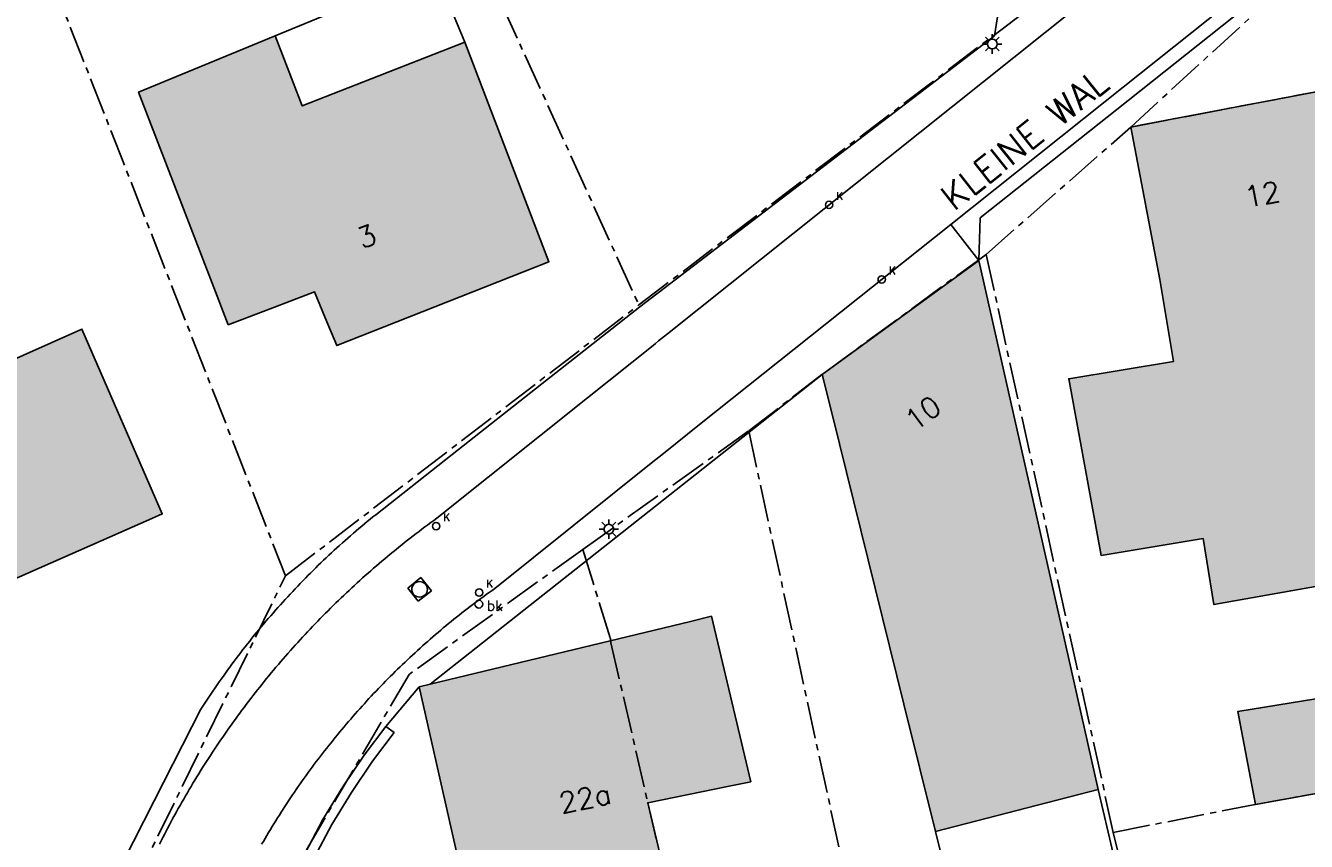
# Model space of a CAD drawing. Header units: metres. Extents: x 202922 to 203755, y 348928 to 349702.
# Tile 80 of 256: x 203204 to 203253, y 349392 to 349424. Entities that reach past the tile are written whole.
import ezdxf
from ezdxf.enums import TextEntityAlignment as Align

# ---------------------------------------------------------------- set-up
doc = ezdxf.new("R2010")
doc.units = ezdxf.units.M
doc.linetypes.add('1-200 CENTER', pattern=[4.28625, 2.8575, -0.47625, 0.47625, -0.47625])
for name, color, linetype in [('bgt.onbegroeidterreindeel', 252, 'Continuous'), ('PH-BEST-BEBOUWING', 1, 'Continuous'), ('PH-BEST-BEBOUWING-ARCERING', 254, 'Continuous'), ('PH-BEST-BEGROEIIING', 252, 'Continuous'), ('PH-BEST-BRANDKRAAN', 6, 'Continuous'), ('PH-BEST-HUISNUMMER', 7, 'Continuous'), ('PH-BEST-KADASTRALE-GRENS', 240, '1-200 CENTER'), ('PH-BEST-KOLK', 8, 'Continuous'), ('PH-BEST-LICHTMAST-HANDHAVENB', 251, 'Continuous'), ('PH-BEST-STRAATNAAM-VERHARDING', 7, 'Continuous'), ('PH-BEST-WEGDEEL', 253, 'Continuous')]:
    doc.layers.add(name, color=color, linetype=linetype)
doc.layers.add('PH-BEST-PUTRAND', color=12, linetype='Continuous', lineweight=25)
doc.styles.add('RDL_MAATVOERING', font='romans.shx')
doc.styles.add('ROMANS', font='romans.shx')

# ---------------------------------------------------------------- blocks, each defined once
blk = doc.blocks.new('*U21')
blk.add_circle((0, 0), 0.142)
at = {"ltscale": 0.05, "style": 'ROMANS'}
blk.add_text('K', height=0.3, dxfattribs=at).set_placement((0.277, 0.195))
blk = doc.blocks.new('PUTRAND')
for p, q in [((-0.325, 0.325), (-0.325, -0.325)), ((-0.325, 0.325), (0.325, 0.325)), ((0.325, 0.325), (0.325, -0.325)), ((-0.325, -0.325), (0.325, -0.325))]:
    blk.add_line(p, q)
blk.add_circle((0, 0), 0.3)
blk = doc.blocks.new('Brandkraan')
blk.add_circle((0, 0), 0.15)
at = {"style": 'RDL_MAATVOERING'}
blk.add_text('bk', height=0.4, dxfattribs=at).set_placement((0.302, -0.254))
blk = doc.blocks.new('Lichtmast 2')
at = {"flags": 128}
for points in [[(-0.5, 0), (-0.25, 0)], [(-0.354, 0.354), (-0.177, 0.177)], [(0, 0.25), (0, 0.5)], [(0.177, 0.177), (0.354, 0.354)], [(0.25, 0), (0.5, 0)], [(-0.354, -0.354), (-0.177, -0.177)], [(0, -0.5), (0, -0.25)], [(0.177, -0.177), (0.354, -0.354)]]:
    blk.add_lwpolyline(points, dxfattribs=at)
blk.add_circle((0, 0), 0.25)

msp = doc.modelspace()

# ---------------------------------------------------------------- hatches: boundary and pattern name
at = {"layer": 'PH-BEST-BEBOUWING-ARCERING'}
h = msp.add_hatch(color=256, dxfattribs=at)
h.paths.add_polyline_path([(203211.704, 349412.198), (203211.086, 349413.806), (203208.249, 349421.186), (203213.52, 349423.361), (203214.574, 349420.654), (203220.854, 349423.111), (203224.101, 349414.637), (203217.244, 349411.928), (203215.905, 349411.399), (203215.459, 349412.472), (203215.042, 349413.476), (203213.767, 349412.988)], flags=17)
h.paths.add_polyline_path([(203201.14, 349403.567), (203196.384, 349401.423), (203193.335, 349408.348), (203198.482, 349410.662), (203199.169, 349408.963), (203206.059, 349412.037), (203209.163, 349404.896), (203208.758, 349404.718), (203201.998, 349401.752)], flags=16)
for points in [[(203256.965, 349413.132), (203256.55, 349415.63), (203255.43, 349421.52), (203246.938, 349419.91), (203246.57, 349419.84), (203247.69, 349413.95), (203248.222, 349410.787), (203244.181, 349410.115), (203245.434, 349403.289), (203249.374, 349403.944), (203249.787, 349401.397), (203254.511, 349402.236), (203255.23, 349398.002), (203250.705, 349397.261), (203251.397, 349393.681), (203259.945, 349395.219), (203261.657, 349395.496), (203259.846, 349405.481), (203258.281, 349405.221)], [(203242.542, 349406.533), (203240.704, 349414.684), (203234.654, 349410.288), (203234.919, 349409.218), (203235.317, 349407.609), (203237.807, 349397.551), (203239.026, 349392.629), (203245.309, 349394.259), (203244.252, 349398.948)], [(203230.377, 349400.945), (203229.565, 349400.749), (203219.511, 349398.324), (203219.092, 349398.223), (203221.651, 349386.888), (203229.178, 349388.416), (203227.917, 349393.744), (203231.066, 349394.383), (203231.895, 349394.551)]]:
    msp.add_hatch(color=256, dxfattribs=at).paths.add_polyline_path(points)

# ---------------------------------------------------------------- linework, layer by layer
at = {"layer": 'bgt.onbegroeidterreindeel'}
msp.add_lwpolyline([(203241.782, 349426.389), (203241.309, 349423.363), (203227.608, 349412.897), (203223.826, 349409.921), (203220.356, 349407.187), (203217.414, 349404.868), (203217.304, 349404.78), (203217.194, 349404.691), (203217.085, 349404.602), (203216.976, 349404.512), (203216.868, 349404.422), (203216.76, 349404.331), (203216.653, 349404.24), (203216.546, 349404.148), (203216.439, 349404.056), (203216.333, 349403.963), (203216.227, 349403.87), (203216.122, 349403.776), (203216.017, 349403.682), (203215.912, 349403.587), (203215.808, 349403.492), (203215.704, 349403.396), (203215.601, 349403.3), (203215.498, 349403.204), (203215.396, 349403.107), (203215.294, 349403.01), (203215.193, 349402.912), (203215.092, 349402.813), (203214.991, 349402.714), (203214.891, 349402.615), (203214.792, 349402.515), (203214.693, 349402.415), (203214.594, 349402.314), (203214.496, 349402.213), (203214.398, 349402.112), (203214.3, 349402.01), (203214.203, 349401.907), (203214.107, 349401.804), (203214.011, 349401.701), (203213.916, 349401.597), (203213.821, 349401.493), (203213.726, 349401.388), (203213.632, 349401.283), (203213.538, 349401.177), (203213.445, 349401.071), (203213.353, 349400.965), (203213.261, 349400.858), (203213.169, 349400.751), (203213.078, 349400.643), (203212.988, 349400.535), (203212.898, 349400.427), (203212.808, 349400.318), (203212.719, 349400.209), (203212.63, 349400.099), (203212.542, 349399.989), (203212.455, 349399.878), (203212.368, 349399.767), (203212.281, 349399.656), (203212.195, 349399.545), (203212.109, 349399.433), (203212.024, 349399.32), (203211.94, 349399.207), (203211.856, 349399.094), (203211.773, 349398.98), (203211.69, 349398.866), (203211.607, 349398.752), (203211.525, 349398.637), (203211.444, 349398.522), (203211.363, 349398.407), (203211.282, 349398.291), (203211.202, 349398.175), (203211.123, 349398.058), (203211.045, 349397.941), (203210.967, 349397.824), (203210.889, 349397.706), (203210.812, 349397.588), (203210.735, 349397.47), (203210.659, 349397.351), (203210.305, 349396.678), (203208.852, 349393.811), (203207.658, 349391.457)], dxfattribs=at)
for points in [[(203211.704, 349412.198), (203213.767, 349412.988), (203215.042, 349413.476), (203215.459, 349412.472), (203215.905, 349411.399), (203217.244, 349411.928), (203224.101, 349414.637), (203220.854, 349423.111), (203214.574, 349420.654), (203213.52, 349423.361), (203208.249, 349421.186), (203211.086, 349413.806), (203211.704, 349412.198)], [(203251.397, 349393.681), (203259.945, 349395.219), (203261.657, 349395.496), (203259.846, 349405.481), (203258.281, 349405.221), (203256.965, 349413.132), (203256.55, 349415.63), (203255.43, 349421.52), (203246.938, 349419.91), (203246.57, 349419.84), (203247.69, 349413.95), (203248.222, 349410.787), (203244.181, 349410.115), (203245.434, 349403.289), (203249.374, 349403.944), (203249.787, 349401.397), (203254.511, 349402.236), (203255.23, 349398.002), (203250.705, 349397.261), (203251.397, 349393.681)], [(203201.14, 349403.567), (203201.998, 349401.752), (203208.758, 349404.718), (203209.163, 349404.896), (203206.059, 349412.037), (203199.169, 349408.963), (203198.482, 349410.662), (203193.335, 349408.348), (203196.384, 349401.423), (203201.14, 349403.567)], [(203212.795, 349385.772), (203213.882, 349388.953), (203214.548, 349390.565), (203215.037, 349391.62), (203215.72, 349392.901), (203216.471, 349394.145), (203217.286, 349395.349), (203218.122, 349396.453), (203217.803, 349396.694), (203219.092, 349398.223), (203221.651, 349386.888), (203222.16, 349384.632), (203221.046, 349384.768), (203217.164, 349385.24), (203212.795, 349385.772)]]:
    msp.add_lwpolyline(points, close=True, dxfattribs=at)
at = {"layer": 'PH-BEST-BEBOUWING'}
for points in [[(203220.854, 349423.111), (203214.574, 349420.654), (203213.52, 349423.361), (203219.699, 349425.911), (203220.854, 349423.111)], [(203211.704, 349412.198), (203211.086, 349413.806), (203208.249, 349421.186), (203213.52, 349423.361), (203214.574, 349420.654), (203220.854, 349423.111), (203224.101, 349414.637), (203217.244, 349411.928), (203215.905, 349411.399), (203215.459, 349412.472), (203215.042, 349413.476), (203213.767, 349412.988), (203211.704, 349412.198)], [(203251.397, 349393.681), (203250.705, 349397.261), (203255.23, 349398.002), (203254.511, 349402.236), (203249.787, 349401.397), (203249.374, 349403.944), (203245.434, 349403.289), (203244.181, 349410.115), (203248.222, 349410.787), (203247.69, 349413.95), (203246.57, 349419.84), (203246.938, 349419.91), (203255.43, 349421.52), (203256.55, 349415.63), (203256.965, 349413.132), (203258.281, 349405.221), (203259.846, 349405.481), (203261.657, 349395.496), (203259.945, 349395.219), (203251.397, 349393.681)], [(203240.704, 349414.684), (203242.542, 349406.533), (203244.252, 349398.948), (203245.309, 349394.259), (203239.026, 349392.629), (203237.807, 349397.551), (203235.317, 349407.609), (203234.919, 349409.218), (203234.654, 349410.288), (203240.704, 349414.684)], [(203201.14, 349403.567), (203196.384, 349401.423), (203193.335, 349408.348), (203198.482, 349410.662), (203199.169, 349408.963), (203206.059, 349412.037), (203209.163, 349404.896), (203208.758, 349404.718), (203201.998, 349401.752), (203201.14, 349403.567)], [(203219.092, 349398.223), (203219.511, 349398.324), (203229.565, 349400.749), (203230.377, 349400.945), (203231.895, 349394.551), (203231.066, 349394.383), (203227.917, 349393.744), (203229.178, 349388.416), (203221.651, 349386.888), (203219.092, 349398.223)], [(203245.309, 349394.259), (203245.898, 349391.781), (203239.58, 349390.374), (203239.026, 349392.629), (203245.309, 349394.259)]]:
    msp.add_lwpolyline(points, close=True, dxfattribs=at)
at = {"layer": 'PH-BEST-BEGROEIIING'}
msp.add_lwpolyline([(203212.795, 349385.772), (203212.389, 349385.821), (203213.508, 349389.094), (203214.182, 349390.726), (203214.679, 349391.798), (203215.372, 349393.099), (203216.134, 349394.361), (203216.961, 349395.582), (203217.803, 349396.694), (203218.122, 349396.453), (203217.286, 349395.349), (203216.471, 349394.145), (203215.72, 349392.901), (203215.037, 349391.62), (203214.548, 349390.565), (203213.882, 349388.953), (203212.795, 349385.772)], close=True, dxfattribs=at)
at = {"layer": 'PH-BEST-KADASTRALE-GRENS', "ltscale": 0.5}
for p, q in [((203191.523, 349459.602), (203213.926, 349402.507)), ((203227.573, 349412.97), (203252.324, 349431.763)), ((203246.57, 349419.84), (203256.427, 349428.868)), ((203220.503, 349428.472), (203227.573, 349412.97)), ((203240.985, 349414.921), (203246.57, 349419.84)), ((203240.985, 349414.921), (203245.898, 349392.594)), ((203213.926, 349402.507), (203227.573, 349412.97)), ((203225.404, 349403.52), (203231.816, 349408.103)), ((203245.898, 349392.594), (203246.055, 349391.908))]:
    msp.add_line(p, q, dxfattribs=at)
for points in [[(203246.57, 349419.84), (203255.43, 349421.52), (203257.099, 349421.772)], [(203231.816, 349408.103), (203234.654, 349410.288), (203240.985, 349414.921)], [(203231.816, 349408.103), (203235.602, 349390.639), (203235.123, 349390.535)], [(203225.404, 349403.52), (203218.705, 349398.702), (203211.27, 349386.024), (203208.843, 349371.557), (203210.586, 349371.49)], [(203225.404, 349403.52), (203226.473, 349400.1), (203226.496, 349399.925), (203227.917, 349393.744), (203228.99, 349389.21)], [(203202.885, 349379.338), (203204.236, 349381.222), (203208.046, 349390.522), (203213.926, 349402.507)], [(203245.898, 349392.594), (203251.11, 349393.629), (203259.945, 349395.219), (203261.7, 349395.47)]]:
    msp.add_lwpolyline(points, dxfattribs=at)
at = {"layer": 'PH-BEST-WEGDEEL'}
msp.add_lwpolyline([(203239.618, 349416.076), (203245.582, 349420.827), (203255.569, 349428.782), (203255.922, 349428.388), (203246.033, 349420.522), (203240.759, 349416.326), (203240.704, 349414.684), (203239.618, 349416.076)], close=True, dxfattribs=at)
for points in [[(203207.658, 349391.457), (203208.852, 349393.811), (203210.305, 349396.678), (203210.659, 349397.351), (203210.735, 349397.47), (203210.812, 349397.588), (203210.889, 349397.706), (203210.967, 349397.824), (203211.045, 349397.941), (203211.123, 349398.058), (203211.202, 349398.175), (203211.282, 349398.291), (203211.363, 349398.407), (203211.444, 349398.522), (203211.525, 349398.637), (203211.607, 349398.752), (203211.69, 349398.866), (203211.773, 349398.98), (203211.856, 349399.094), (203211.94, 349399.207), (203212.024, 349399.32), (203212.109, 349399.433), (203212.195, 349399.545), (203212.281, 349399.656), (203212.368, 349399.767), (203212.455, 349399.878), (203212.542, 349399.989), (203212.63, 349400.099), (203212.719, 349400.209), (203212.808, 349400.318), (203212.898, 349400.427), (203212.988, 349400.535), (203213.078, 349400.643), (203213.169, 349400.751), (203213.261, 349400.858), (203213.353, 349400.965), (203213.445, 349401.071), (203213.538, 349401.177), (203213.632, 349401.283), (203213.726, 349401.388), (203213.821, 349401.493), (203213.916, 349401.597), (203214.011, 349401.701), (203214.107, 349401.804), (203214.203, 349401.907), (203214.3, 349402.01), (203214.398, 349402.112), (203214.496, 349402.213), (203214.594, 349402.314), (203214.693, 349402.415), (203214.792, 349402.515), (203214.891, 349402.615), (203214.991, 349402.714), (203215.092, 349402.813), (203215.193, 349402.912), (203215.294, 349403.01), (203215.396, 349403.107), (203215.498, 349403.204), (203215.601, 349403.3), (203215.704, 349403.396), (203215.808, 349403.492), (203215.912, 349403.587), (203216.017, 349403.682), (203216.122, 349403.776), (203216.227, 349403.87), (203216.333, 349403.963), (203216.439, 349404.056), (203216.546, 349404.148), (203216.653, 349404.24), (203216.76, 349404.331), (203216.868, 349404.422), (203216.976, 349404.512), (203217.085, 349404.602), (203217.194, 349404.691), (203217.304, 349404.78), (203217.414, 349404.868), (203220.356, 349407.187), (203223.826, 349409.921), (203227.608, 349412.897), (203241.309, 349423.363), (203241.782, 349426.389)], [(203244.473, 349424.453), (203228.675, 349411.849), (203228.337, 349411.579), (203228.217, 349411.484), (203228.121, 349411.407), (203225.586, 349409.385), (203223.732, 349407.905), (203219.765, 349404.728), (203219.65, 349404.645), (203219.536, 349404.562), (203219.422, 349404.478), (203219.309, 349404.394), (203219.196, 349404.309), (203219.083, 349404.223), (203218.97, 349404.138), (203218.858, 349404.052), (203218.746, 349403.965), (203218.635, 349403.878), (203218.524, 349403.79), (203218.413, 349403.702), (203218.303, 349403.613), (203218.193, 349403.524), (203218.083, 349403.435), (203217.974, 349403.345), (203217.865, 349403.255), (203217.757, 349403.165), (203217.649, 349403.074), (203217.541, 349402.982), (203217.434, 349402.89), (203217.327, 349402.797), (203217.22, 349402.704), (203217.114, 349402.611), (203217.008, 349402.518), (203216.902, 349402.424), (203216.797, 349402.329), (203216.692, 349402.234), (203216.588, 349402.138), (203216.484, 349402.042), (203216.381, 349401.946), (203216.278, 349401.849), (203216.175, 349401.752), (203216.073, 349401.654), (203215.971, 349401.556), (203215.869, 349401.458), (203215.768, 349401.359), (203215.667, 349401.26), (203215.567, 349401.161), (203215.467, 349401.061), (203215.367, 349400.96), (203215.268, 349400.859), (203215.17, 349400.758), (203215.072, 349400.656), (203214.974, 349400.554), (203214.877, 349400.451), (203214.78, 349400.348), (203214.683, 349400.245), (203214.587, 349400.141), (203214.491, 349400.037), (203214.395, 349399.933), (203214.3, 349399.828), (203214.206, 349399.723), (203214.112, 349399.618), (203214.019, 349399.512), (203213.926, 349399.406), (203213.833, 349399.299), (203213.741, 349399.192), (203213.649, 349399.084), (203213.557, 349398.976), (203213.466, 349398.868), (203213.375, 349398.759), (203213.285, 349398.65), (203213.196, 349398.541), (203213.107, 349398.431), (203213.018, 349398.321), (203212.929, 349398.211), (203212.841, 349398.1), (203212.754, 349397.989), (203212.667, 349397.877), (203212.581, 349397.765), (203212.495, 349397.653), (203212.409, 349397.54), (203212.324, 349397.427), (203212.239, 349397.314), (203212.155, 349397.2), (203212.071, 349397.086), (203211.988, 349396.972), (203211.905, 349396.857), (203211.823, 349396.742), (203211.741, 349396.627), (203211.66, 349396.511), (203211.579, 349396.395), (203211.499, 349396.279), (203211.419, 349396.162), (203211.339, 349396.045), (203211.26, 349395.928), (203211.181, 349395.81), (203211.103, 349395.692), (203211.026, 349395.574), (203210.949, 349395.455), (203210.873, 349395.336), (203210.797, 349395.217), (203210.721, 349395.098), (203210.646, 349394.978), (203210.571, 349394.858), (203210.497, 349394.738), (203210.423, 349394.617), (203210.35, 349394.496), (203210.277, 349394.375), (203210.205, 349394.253), (203210.134, 349394.131), (203210.063, 349394.009), (203209.992, 349393.887), (203209.922, 349393.764), (203209.852, 349393.641), (203209.783, 349393.518), (203209.715, 349393.394), (203209.647, 349393.27), (203209.579, 349393.146), (203209.512, 349393.021), (203209.445, 349392.896), (203209.379, 349392.771), (203209.313, 349392.646), (203209.248, 349392.521), (203209.184, 349392.395), (203209.12, 349392.269), (203209.057, 349392.143)], [(203213.004, 349392.138), (203213.07, 349392.252), (203213.137, 349392.366), (203213.204, 349392.48), (203213.272, 349392.594), (203213.34, 349392.707), (203213.408, 349392.82), (203213.477, 349392.933), (203213.547, 349393.045), (203213.617, 349393.157), (203213.688, 349393.269), (203213.759, 349393.38), (203213.83, 349393.491), (203213.902, 349393.602), (203213.974, 349393.713), (203214.047, 349393.823), (203214.12, 349393.933), (203214.194, 349394.043), (203214.268, 349394.152), (203214.343, 349394.261), (203214.418, 349394.37), (203214.494, 349394.478), (203214.57, 349394.586), (203214.647, 349394.694), (203214.724, 349394.801), (203214.801, 349394.908), (203214.879, 349395.015), (203214.957, 349395.121), (203215.036, 349395.227), (203215.115, 349395.333), (203215.195, 349395.438), (203215.275, 349395.543), (203215.356, 349395.648), (203215.437, 349395.752), (203215.519, 349395.856), (203215.601, 349395.96), (203215.683, 349396.063), (203215.766, 349396.166), (203215.849, 349396.269), (203215.933, 349396.371), (203216.017, 349396.473), (203216.101, 349396.574), (203216.186, 349396.675), (203216.272, 349396.776), (203216.358, 349396.877), (203216.444, 349396.977), (203216.531, 349397.077), (203216.618, 349397.176), (203216.705, 349397.275), (203216.793, 349397.373), (203216.881, 349397.471), (203216.97, 349397.569), (203217.059, 349397.667), (203217.149, 349397.764), (203217.239, 349397.861), (203217.33, 349397.957), (203217.421, 349398.053), (203217.512, 349398.149), (203217.604, 349398.244), (203217.696, 349398.339), (203217.788, 349398.433), (203217.881, 349398.527), (203217.974, 349398.621), (203218.067, 349398.714), (203218.161, 349398.807), (203218.255, 349398.899), (203218.35, 349398.991), (203218.445, 349399.082), (203218.541, 349399.173), (203218.637, 349399.264), (203218.733, 349399.354), (203218.83, 349399.444), (203218.927, 349399.534), (203219.025, 349399.623), (203219.123, 349399.712), (203219.221, 349399.801), (203219.32, 349399.889), (203219.419, 349399.976), (203219.518, 349400.063), (203219.618, 349400.15), (203219.718, 349400.236), (203219.818, 349400.322), (203219.919, 349400.407), (203220.02, 349400.492), (203220.122, 349400.577), (203220.224, 349400.661), (203220.326, 349400.745), (203220.429, 349400.828), (203220.532, 349400.911), (203220.635, 349400.993), (203220.739, 349401.075), (203220.843, 349401.156), (203220.947, 349401.237), (203221.052, 349401.318), (203221.157, 349401.398), (203221.262, 349401.478), (203221.368, 349401.557), (203221.474, 349401.636), (203221.58, 349401.714), (203221.687, 349401.792), (203221.794, 349401.869), (203221.901, 349401.946), (203222.009, 349402.023), (203228.113, 349406.911), (203228.457, 349407.185), (203229.986, 349408.403), (203239.618, 349416.076), (203240.704, 349414.684), (203234.654, 349410.288), (203219.511, 349398.324), (203219.092, 349398.223), (203217.803, 349396.694), (203216.961, 349395.582), (203216.134, 349394.361), (203215.372, 349393.099), (203214.679, 349391.798)]]:
    msp.add_lwpolyline(points, dxfattribs=at)

# ---------------------------------------------------------------- block references
at = {"layer": 'PH-BEST-BRANDKRAAN', "color": 9}
msp.add_blockref('Brandkraan', (203221.393, 349401.414), dxfattribs=at)
at = {"layer": 'PH-BEST-KOLK', "color": 9}
for p in [(203234.92, 349416.832), (203236.953, 349413.953), (203219.741, 349404.425), (203221.404, 349401.859)]:
    msp.add_blockref('*U21', p, dxfattribs=at)
at = {"layer": 'PH-BEST-KOLK'}
for p in [(203234.92, 349416.832), (203236.953, 349413.953), (203219.741, 349404.425), (203221.404, 349401.859)]:
    msp.add_blockref('*U21', p, dxfattribs=at)
at = {"layer": 'PH-BEST-LICHTMAST-HANDHAVENB', "color": 9, "xscale": 0.75, "yscale": 0.75, "zscale": 0.75}
for p in [(203241.224, 349423.044), (203226.414, 349404.308)]:
    msp.add_blockref('Lichtmast 2', p, dxfattribs=at)
at = {"layer": 'PH-BEST-LICHTMAST-HANDHAVENB', "xscale": 0.75, "yscale": 0.75, "zscale": 0.75}
for p in [(203241.224, 349423.044), (203226.414, 349404.308)]:
    msp.add_blockref('Lichtmast 2', p, dxfattribs=at)
at = {"layer": 'PH-BEST-PUTRAND', "rotation": 128.5385660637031}
msp.add_blockref('PUTRAND', (203219.104, 349401.984), dxfattribs=at)

# ---------------------------------------------------------------- texts
at = {"layer": 'PH-BEST-HUISNUMMER', "style": 'ROMANS'}
for s, rotation, p in [('12', 10.7, (203251.654, 349417.242)), ('3', 21.5, (203217.059, 349415.618)), ('10', 36, (203238.552, 349408.794)), ('22a', 11.5, (203225.494, 349393.917))]:
    msp.add_text(s, height=0.8, rotation=rotation, dxfattribs=at).set_placement(p, align=Align.MIDDLE_CENTER)
at = {"layer": 'PH-BEST-STRAATNAAM-VERHARDING', "style": 'ROMANS'}
msp.add_text('KLEINE WAL', height=1, rotation=38.5, dxfattribs=at).set_placement((203242.463, 349419.372), align=Align.MIDDLE_CENTER)

doc.saveas('drawing.dxf')
